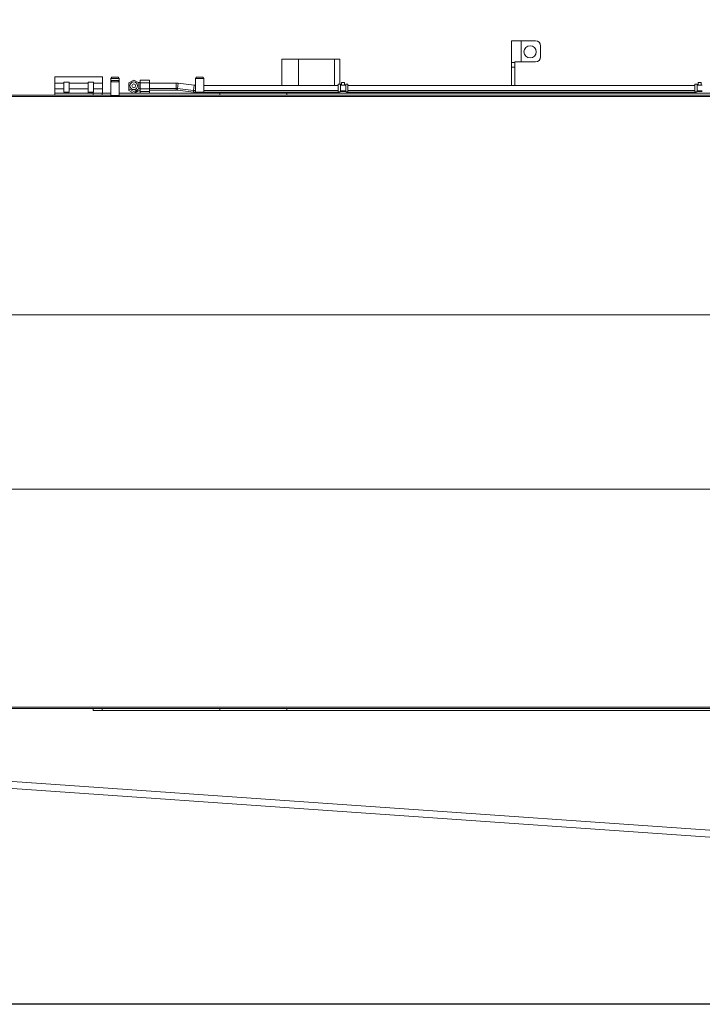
# Model space of a CAD drawing. Extents: x 0 to 59450, y 0 to 42050.
# Tile 64 of 256: x 7882 to 9174, y 23688 to 25551. Entities that reach past the tile are written whole.
import ezdxf

# ---------------------------------------------------------------- set-up
doc = ezdxf.new("R2010")
doc.units = 0
doc.header["$LTSCALE"] = 20
doc.header["$MEASUREMENT"] = 0
doc.layers.get('0').update_dxf_attribs({"linetype": 'CONTINUOUS'})
doc.layers.get('Defpoints').update_dxf_attribs({"linetype": 'CONTINUOUS'})
doc.dimstyles.new('DXF001', dxfattribs={"dimtxt": 3.1, "dimasz": 2, "dimexe": 2, "dimexo": 0.8, "dimgap": 0.09, "dimtad": 1, "dimdsep": 46, "dimtxsty": 'STANDARD', "dimcen": 0.09, "dimazin": 2, "dimtfac": 0.645161, "dimtdec": 4, "dimtmove": 0, "dimatfit": 3, "dimfxl": 1, "dimtvp": 0.66129, "dimtolj": 1, "dimtzin": 0, "dimarcsym": 0})

# ---------------------------------------------------------------- blocks, each defined once
blk = doc.blocks.new('_OPEN')
at = {"color": 0, "linetype": 'ByBlock', "lineweight": -2}
for p, q in [((-1, 0.166667), (0, 0)), ((0, 0), (-1, -0.166667)), ((0, 0), (-1, 0))]:
    blk.add_line(p, q, dxfattribs=at)
blk = doc.blocks.new('*D44')
at = {"color": 0, "linetype": 'Continuous', "lineweight": -2}
for p, q in [((7495.7, 25551), (5851.6, 25551)), ((5853.6, 25549), (5853.6, 23690.5)), ((9569.2, 23688.5), (5851.6, 23688.5))]:
    blk.add_line(p, q, dxfattribs=at)
at = {"layer": 'Defpoints', "color": 0, "linetype": 'Continuous'}
for p in [(7496.5, 25551), (5853.6, 23688.5), (9570, 23688.5)]:
    blk.add_point(p, dxfattribs=at)
at = {"color": 0, "linetype": 'Continuous', "lineweight": -2, "xscale": 2, "yscale": 2, "zscale": 2}
for p, rotation in [((5853.6, 25551), 90), ((5853.6, 23688.5), 270)]:
    blk.add_blockref('_OPEN', p, dxfattribs=dict(at, rotation=rotation))
at = {"color": 0, "linetype": 'Continuous', "lineweight": 13, "insert": (5803.5, 24793.7), "char_height": 100, "attachment_point": 5, "rotation": 90}
blk.add_mtext('\\A1;\\A1;1863', dxfattribs=at)

msp = doc.modelspace()

# ---------------------------------------------------------------- linework, layer by layer
at = {"color": 3, "linetype": 'Continuous', "lineweight": 13}
for p, q in [((8812.542, 25511.171), (8812.542, 25470.101)), ((8830.542, 25511.17), (8812.542, 25511.171)), ((8830.542, 25511.17), (8857.542, 25511.17)), ((8830.542, 25471.17), (8830.542, 25511.17)), ((8867.542, 25501.17), (8867.542, 25481.17)), ((8867.543, 25501.171), (8867.543, 25501.174)), ((8377.542, 25426.841), (8377.542, 25476.172)), ((8377.542, 25476.172), (8409.542, 25476.171)), ((8409.542, 25476.172), (8409.542, 25426.841)), ((8477.542, 25476.171), (8409.542, 25476.171)), ((8477.542, 25426.841), (8477.542, 25476.171)), ((8477.543, 25476.173), (8487.541, 25476.173)), ((8487.542, 25476.173), (8487.542, 25428.841)), ((8812.542, 25470.101), (8812.542, 25461.171)), ((8812.542, 25470.101), (8818.542, 25470.101)), ((8818.542, 25470.101), (8818.542, 25461.171)), ((8818.544, 25470.101), (8818.544, 25470.152)), ((8818.889, 25471.17), (8830.542, 25471.17)), ((8857.542, 25471.17), (8830.542, 25471.17)), ((8038.043, 25443.057), (7948.043, 25443.057)), ((7948.043, 25443.057), (7948.043, 25431.057)), ((8038.043, 25431.057), (8038.043, 25443.057)), ((8812.542, 25461.171), (8812.542, 25426.841)), ((8812.542, 25461.171), (8818.542, 25461.171)), ((8818.542, 25461.171), (8818.542, 25426.841)), ((7948.043, 25420.057), (7948.043, 25431.057)), ((7948.044, 25431.057), (7965.043, 25431.057)), ((7970.043, 25433.057), (7965.043, 25433.057)), ((7965.043, 25433.057), (7965.043, 25414.107)), ((7975.043, 25433.057), (7970.043, 25433.057)), ((7975.043, 25414.107), (7975.043, 25433.057)), ((7975.043, 25431.057), (8011.043, 25431.057)), ((8016.043, 25433.057), (8011.043, 25433.057)), ((8011.043, 25433.057), (8011.043, 25414.107)), ((8021.043, 25433.057), (8016.043, 25433.057)), ((8021.043, 25414.107), (8021.043, 25433.057)), ((8021.043, 25431.057), (8038.044, 25431.057)), ((8038.043, 25431.057), (8038.043, 25420.057)), ((8054.128, 25440.039), (8056.129, 25442.04)), ((8070.13, 25440.039), (8054.128, 25440.039)), ((8054.128, 25440.039), (8054.128, 25433.718)), ((8054.128, 25433.718), (8056.129, 25435.719)), ((8070.13, 25433.719), (8054.128, 25433.719)), ((8054.128, 25433.718), (8054.128, 25407.718)), ((8056.128, 25442.039), (8068.128, 25442.039)), ((8056.128, 25435.719), (8068.128, 25435.719)), ((8070.13, 25440.039), (8068.129, 25442.04)), ((8070.13, 25433.718), (8068.129, 25435.719)), ((8070.128, 25433.718), (8070.128, 25440.039)), ((8070.128, 25407.718), (8070.128, 25433.718)), ((8097.454, 25436.914), (8087.954, 25431.429)), ((8087.954, 25420.459), (8087.954, 25431.429)), ((8106.954, 25431.429), (8097.454, 25436.914)), ((8104.33, 25432.944), (8104.962, 25432.944)), ((8104.962, 25432.944), (8104.962, 25432.579)), ((8109.455, 25431.944), (8106.062, 25431.944)), ((8106.954, 25420.459), (8106.954, 25431.429)), ((8109.454, 25431.429), (8109.454, 25436.914)), ((8109.454, 25436.914), (8127.454, 25436.914)), ((8109.454, 25420.459), (8109.454, 25431.429)), ((8109.454, 25431.429), (8127.454, 25431.429)), ((8127.454, 25436.914), (8127.454, 25431.429)), ((8127.454, 25431.429), (8127.454, 25420.459)), ((8177.454, 25430.944), (8127.454, 25430.944)), ((8177.454, 25430.944), (8177.454, 25420.945)), ((8181.72, 25430.683), (8180.501, 25420.759)), ((8211.496, 25427.027), (8181.72, 25430.683)), ((8210.887, 25422.064), (8211.496, 25427.027)), ((8214.128, 25440.039), (8216.129, 25442.04)), ((8230.13, 25440.039), (8214.128, 25440.039)), ((8214.128, 25440.039), (8214.128, 25414.038)), ((8216.128, 25442.039), (8228.128, 25442.039)), ((8230.13, 25440.039), (8228.129, 25442.04)), ((8230.128, 25414.038), (8230.128, 25440.039)), ((8484.543, 25426.841), (8230.128, 25426.841)), ((8484.543, 25428.841), (8484.543, 25414.841)), ((8488.543, 25428.841), (8484.543, 25428.841)), ((8498.544, 25427.441), (8488.542, 25427.441)), ((8488.543, 25414.841), (8488.543, 25428.841)), ((8496.543, 25432.041), (8490.543, 25432.041)), ((8490.543, 25432.041), (8490.543, 25427.441)), ((8496.543, 25427.441), (8496.543, 25432.041)), ((8498.543, 25414.841), (8498.543, 25428.841)), ((8502.543, 25428.841), (8498.543, 25428.841)), ((8502.543, 25428.841), (8502.543, 25414.841)), ((9159.543, 25426.841), (8502.543, 25426.841)), ((9159.543, 25428.841), (9159.543, 25414.841)), ((9163.543, 25428.841), (9159.543, 25428.841)), ((9163.543, 25414.841), (9163.543, 25428.841)), ((9173.542, 25427.441), (9163.544, 25427.441)), ((9171.543, 25432.041), (9165.543, 25432.041)), ((9165.543, 25432.041), (9165.543, 25427.441)), ((9171.543, 25427.441), (9171.543, 25432.041)), ((8037.858, 25408.041), (7815.043, 25408.041)), ((7948.043, 25420.057), (7948.043, 25412.057)), ((8038.043, 25412.057), (7948.043, 25412.057)), ((7948.043, 25408.057), (7948.043, 25412.057)), ((8020.543, 25408.057), (7948.043, 25408.057)), ((7965.043, 25420.057), (7948.044, 25420.057)), ((7970.042, 25414.107), (7965.043, 25414.107)), ((7965.043, 25414.106), (7966.092, 25413.056)), ((7966.043, 25413.137), (7974.044, 25413.137)), ((7970.042, 25413.057), (7966.092, 25413.057)), ((7966.093, 25413.057), (7966.093, 25412.057)), ((7975.041, 25414.107), (7970.042, 25414.107)), ((7973.992, 25413.057), (7970.042, 25413.057)), ((7973.992, 25413.056), (7975.041, 25414.106)), ((7973.993, 25412.057), (7973.993, 25413.057)), ((8011.043, 25420.057), (7975.043, 25420.057)), ((8016.043, 25414.107), (8011.043, 25414.107)), ((8011.043, 25414.106), (8012.093, 25413.056)), ((8012.044, 25413.137), (8020.041, 25413.137)), ((8016.043, 25413.057), (8012.093, 25413.057)), ((8012.093, 25413.057), (8012.093, 25412.057)), ((8021.042, 25414.107), (8016.043, 25414.107)), ((8019.993, 25413.057), (8016.043, 25413.057)), ((8019.993, 25413.056), (8021.042, 25414.106)), ((8019.993, 25412.057), (8019.993, 25413.057)), ((8020.543, 25408.041), (8020.543, 25412.041)), ((8020.543, 25412.041), (8037.856, 25412.041)), ((8038.044, 25420.057), (8021.043, 25420.057)), ((8037.856, 25412.041), (8054.128, 25412.041)), ((8037.856, 25412.041), (8037.856, 25408.041)), ((8054.128, 25408.041), (8037.858, 25408.041)), ((8038.043, 25412.057), (8038.043, 25420.057)), ((8038.043, 25412.057), (8038.043, 25412.041)), ((8054.128, 25407.719), (8070.13, 25407.719)), ((8054.128, 25407.718), (8056.129, 25405.72)), ((8068.128, 25405.719), (8056.128, 25405.719)), ((8068.129, 25405.72), (8070.13, 25407.718)), ((8070.13, 25412.041), (8260.232, 25412.041)), ((8260.232, 25408.041), (8070.13, 25408.041)), ((8087.954, 25417.259), (8087.954, 25420.459)), ((8087.954, 25420.459), (8097.454, 25414.974)), ((8087.954, 25417.259), (8096.993, 25412.041)), ((8097.454, 25414.974), (8106.954, 25420.459)), ((8097.916, 25412.041), (8106.062, 25416.744)), ((8100.022, 25415.744), (8100.022, 25416.457)), ((8103.962, 25415.744), (8100.022, 25415.744)), ((8101.388, 25417.246), (8101.452, 25417.23)), ((8103.575, 25416.888), (8103.632, 25416.882)), ((8103.962, 25415.744), (8103.962, 25416.852)), ((8104.962, 25415.744), (8103.962, 25415.744)), ((8103.963, 25416.853), (8103.987, 25416.851)), ((8104.962, 25418.944), (8104.33, 25418.944)), ((8104.416, 25416.805), (8104.437, 25416.802)), ((8104.437, 25416.802), (8104.457, 25416.8)), ((8104.457, 25416.8), (8104.478, 25416.797)), ((8104.478, 25416.797), (8104.497, 25416.795)), ((8104.497, 25416.795), (8104.517, 25416.792)), ((8104.517, 25416.792), (8104.536, 25416.79)), ((8104.536, 25416.79), (8104.555, 25416.787)), ((8104.555, 25416.787), (8104.573, 25416.785)), ((8104.573, 25416.785), (8104.591, 25416.783)), ((8104.591, 25416.783), (8104.609, 25416.781)), ((8104.609, 25416.781), (8104.626, 25416.779)), ((8104.626, 25416.779), (8104.643, 25416.777)), ((8104.643, 25416.777), (8104.66, 25416.775)), ((8104.66, 25416.775), (8104.676, 25416.773)), ((8104.676, 25416.773), (8104.692, 25416.771)), ((8104.692, 25416.771), (8104.707, 25416.769)), ((8104.707, 25416.769), (8104.722, 25416.767)), ((8104.722, 25416.767), (8104.736, 25416.765)), ((8104.736, 25416.765), (8104.751, 25416.764)), ((8104.751, 25416.764), (8104.764, 25416.762)), ((8104.764, 25416.762), (8104.777, 25416.761)), ((8104.945, 25416.745), (8109.455, 25416.745)), ((8104.962, 25419.309), (8104.962, 25418.944)), ((8104.962, 25415.744), (8104.962, 25416.747)), ((8106.062, 25419.944), (8109.455, 25419.945)), ((8109.454, 25414.974), (8109.454, 25420.459)), ((8109.454, 25420.459), (8127.454, 25420.459)), ((8109.454, 25414.974), (8109.454, 25412.041)), ((8109.454, 25414.974), (8127.454, 25414.974)), ((8127.454, 25420.944), (8177.454, 25420.944)), ((8127.454, 25420.459), (8127.454, 25414.974)), ((8127.454, 25417.744), (8177.454, 25417.744)), ((8127.454, 25412.041), (8127.454, 25414.974)), ((8177.454, 25420.945), (8177.454, 25417.746)), ((8180.501, 25420.758), (8210.278, 25417.102)), ((8180.888, 25420.711), (8180.501, 25417.559)), ((8180.501, 25417.558), (8210.278, 25413.902)), ((8210.887, 25422.064), (8210.278, 25417.102)), ((8210.665, 25417.056), (8210.278, 25413.902)), ((8214.128, 25414.039), (8230.13, 25414.039)), ((8214.128, 25414.038), (8216.129, 25412.041)), ((8228.129, 25412.041), (8230.13, 25414.038)), ((8229.73, 25413.641), (8484.543, 25413.641)), ((8230.128, 25416.841), (8484.543, 25416.841)), ((8260.232, 25412.041), (8387.098, 25412.041)), ((8260.232, 25408.041), (8260.232, 25412.041)), ((8387.098, 25408.041), (8260.232, 25408.041)), ((8387.098, 25412.041), (9235.543, 25412.041)), ((8387.098, 25408.041), (8387.098, 25412.041)), ((9235.543, 25408.041), (8387.098, 25408.041)), ((8484.543, 25412.041), (8484.543, 25414.841)), ((8488.543, 25414.841), (8484.543, 25414.841)), ((8486.043, 25412.041), (8486.043, 25414.841)), ((8488.542, 25415.241), (8498.544, 25415.241)), ((8488.543, 25416.241), (8498.543, 25416.241)), ((8498.543, 25414.841), (8502.543, 25414.841)), ((8501.043, 25412.041), (8501.043, 25414.841)), ((8502.543, 25416.841), (9159.541, 25416.841)), ((8502.543, 25412.041), (8502.543, 25414.841)), ((8502.543, 25413.641), (9159.543, 25413.641)), ((9159.543, 25412.041), (9159.543, 25414.841)), ((9163.543, 25414.841), (9159.543, 25414.841)), ((9161.043, 25412.041), (9161.043, 25414.841)), ((9163.543, 25416.241), (9173.543, 25416.241)), ((9163.544, 25415.241), (9173.542, 25415.241)), ((7764.041, 25405.541), (16544.026, 25405.541)), ((7604.043, 24993.041), (16567.543, 24993.041)), ((7604.043, 24663.041), (16567.543, 24663.041)), ((7549.043, 24250.541), (16544.033, 24250.541)), ((8037.858, 24248.041), (7708.042, 24248.041)), ((8020.543, 24244.041), (8020.543, 24248.041)), ((8037.856, 24244.041), (8020.543, 24244.041)), ((8037.856, 24248.041), (8260.232, 24248.041)), ((8037.856, 24248.041), (8037.856, 24244.041)), ((8260.232, 24244.041), (8037.856, 24244.041)), ((8260.232, 24248.041), (8387.098, 24248.041)), ((8260.232, 24244.041), (8260.232, 24248.041)), ((8387.098, 24244.041), (8260.232, 24244.041)), ((8387.098, 24248.041), (9235.543, 24248.041)), ((8387.098, 24244.041), (8387.098, 24248.041)), ((9235.543, 24244.041), (8387.098, 24244.041)), ((9481.763, 23997.124), (7545.078, 24132.55)), ((7545.043, 24119.521), (9480.856, 23984.156))]:
    msp.add_line(p, q, dxfattribs=at)
for centre, radius in [((8847.542, 25490.17), 11.5), ((8097.454, 25425.944), 7.256), ((8097.454, 25425.944), 3.5)]:
    msp.add_circle(centre, radius, dxfattribs=at)
for centre, radius, start, end in [((8857.542, 25501.17), 10, 0, 90), ((8857.542, 25481.17), 10, 270, 360), ((8824.802, 25470.051), 6.26, 178.620932, 179.076493), ((8823.962, 25470.045), 5.421, 177.331828, 177.832895), ((8824.408, 25470.226), 5.863, 179.762826, 180.237174), ((8823.485, 25470.214), 4.939, 178.490955, 179.02641), ((8823.059, 25470.065), 4.52, 175.896946, 176.468138), ((8822.674, 25470.222), 4.127, 177.078064, 177.685914), ((8822.313, 25470.189), 3.768, 175.641828, 176.290319), ((8821.975, 25470.165), 3.433, 174.121819, 174.814233), ((8821.664, 25470.304), 3.111, 175.352218, 176.092913), ((8821.375, 25470.214), 2.833, 172.270193, 173.062486), ((8821.109, 25470.344), 2.554, 173.510795, 174.360301), ((8820.864, 25470.274), 2.32, 170.181848, 171.092717), ((8820.638, 25470.394), 2.079, 171.421341, 172.400546), ((8820.432, 25470.34), 1.885, 167.810087, 168.862582), ((8820.243, 25470.452), 1.678, 169.029186, 170.163698), ((8820.071, 25470.459), 1.508, 166.825169, 168.047694), ((8819.916, 25470.471), 1.354, 164.497735, 165.819052), ((8819.774, 25470.526), 1.203, 163.808323, 165.235534), ((8819.648, 25470.542), 1.078, 161.202908, 162.749428), ((8819.534, 25470.594), 0.954, 160.318198, 161.992571), ((8819.433, 25470.644), 0.841, 159.379646, 161.197155), ((8819.344, 25470.662), 0.752, 156.241996, 158.211186), ((8819.265, 25470.681), 0.671, 152.935798, 155.077527), ((8819.195, 25470.727), 0.589, 151.46837, 153.795209), ((8819.138, 25470.746), 0.53, 147.763139, 150.284061), ((8819.09, 25470.784), 0.469, 145.914275, 148.624579), ((8819.045, 25470.804), 0.421, 141.755951, 144.715287), ((8819.004, 25470.844), 0.364, 139.417704, 142.674148), ((8818.984, 25470.852), 0.343, 134.871605, 138.272008), ((8818.977, 25470.864), 0.33, 132.144577, 135.517145), ((8818.94, 25470.897), 0.28, 127.101399, 131.051798), ((8818.904, 25470.943), 0.222, 121.768022, 126.761273), ((8818.932, 25470.904), 0.27, 118.619973, 122.567431), ((8819.147, 25470.548), 0.685, 118.794374, 120.138523), ((8818.897, 25470.964), 0.201, 107.708358, 113.483025), ((8818.892, 25470.978), 0.187, 97.460497, 107.525067), ((8818.973, 25470.65), 0.524, 96.800491, 101.561905), ((8177.454, 25395.944), 35, 83, 90), ((8214.543, 25451.841), 25, 263, 269.04974), ((8104.398, 25429.473), 12.592, 256.468778, 256.76344), ((8104.382, 25429.585), 12.698, 256.950129, 257.246395), ((8104.402, 25429.449), 12.57, 257.020963, 257.315479), ((8104.453, 25429.866), 12.987, 257.499305, 257.788349), ((8104.494, 25430.032), 13.159, 257.766416, 258.051407), ((8104.53, 25430.185), 13.316, 258.033851, 258.315194), ((8104.564, 25430.127), 13.266, 258.123267, 258.401176), ((8104.602, 25430.516), 13.655, 258.570363, 258.844206), ((8104.641, 25430.891), 14.03, 258.987826, 259.258121), ((8104.68, 25430.867), 14.013, 259.082925, 259.349302), ((8104.715, 25431.037), 14.187, 259.335403, 259.598303), ((8104.754, 25431.235), 14.39, 259.588507, 259.847497), ((8104.788, 25431.415), 14.573, 259.841782, 260.097319), ((8104.827, 25431.852), 15.01, 260.234687, 260.486358), ((8104.862, 25431.814), 14.978, 260.332271, 260.580527), ((8104.902, 25432.269), 15.434, 260.710173, 260.954601), ((8104.937, 25432.235), 15.405, 260.80666, 261.047704), ((8104.975, 25432.71), 15.881, 261.178276, 261.415518), ((8105.01, 25432.679), 15.855, 261.273497, 261.507406), ((8105.046, 25433.173), 16.349, 261.63884, 261.869019), ((8105.082, 25433.15), 16.331, 261.732671, 261.9595), ((8105.122, 25433.674), 16.856, 262.074558, 262.297569), ((8105.154, 25433.904), 17.088, 262.292534, 262.512406), ((8105.19, 25433.893), 17.082, 262.388009, 262.604529), ((8105.226, 25434.449), 17.639, 262.72085, 262.933657), ((8105.276, 25434.843), 18.035, 262.931587, 263.139619), ((8105.297, 25434.975), 18.168, 263.123542, 263.329965), ((8105.297, 25434.962), 18.156, 263.323515, 263.529994), ((8105.381, 25435.438), 18.638, 263.438013, 263.636015), ((8105.536, 25436.979), 20.187, 263.684416, 263.867143), ((8105.41, 25436.117), 19.317, 263.96761, 264.164429), ((8105.181, 25433.517), 16.707, 264.038154, 264.265679), ((8105.607, 25437.794), 21.005, 264.27511, 264.447795), ((8105.301, 25434.863), 18.058, 264.694241, 264.926809), ((8105.192, 25433.499), 16.69, 264.887642, 265.273547), ((8107.63, 25461.325), 44.623, 265.098129, 265.286255), ((8102.985, 25406.166), 10.732, 84.523861, 84.647203), ((8103.011, 25405.92), 10.975, 84.652266, 84.778092), ((8102.998, 25406.237), 10.661, 84.301304, 84.425516), ((8102.948, 25405.689), 11.211, 84.205672, 84.323814), ((8102.91, 25404.774), 12.125, 84.350638, 84.464593), ((8102.879, 25404.894), 12.008, 84.036996, 84.147322), ((8102.843, 25404.529), 12.376, 83.940052, 84.047123), ((8102.8, 25404.053), 12.854, 83.86813, 83.971234), ((8102.767, 25403.637), 13.271, 83.820487, 83.92036), ((8102.719, 25403.136), 13.774, 83.748433, 83.844671), ((8102.68, 25403.301), 13.614, 83.418911, 83.512106), ((8102.628, 25402.12), 14.794, 83.65328, 83.742899), ((8102.584, 25402.296), 14.624, 83.319316, 83.406093), ((8102.534, 25401.733), 15.188, 83.295232, 83.378789), ((8102.483, 25401.164), 15.76, 83.271054, 83.351583), ((8102.401, 25400.337), 16.59, 83.247379, 83.323881), ((8102.376, 25400.709), 16.224, 82.931665, 83.006389), ((8102.379, 25399.847), 17.08, 83.222787, 83.297101), ((8102.221, 25399.101), 17.839, 82.935048, 83.003006), ((8106.03, 25427.789), 11.099, 263.514806, 263.58234), ((8105.858, 25426.618), 9.916, 263.815601, 263.891147), ((8105.718, 25424.904), 8.198, 263.58617, 263.670564), ((8105.589, 25423.415), 6.704, 263.36678, 263.461422), ((8105.478, 25423.275), 6.553, 264.283965, 264.389404), ((8105.395, 25421.642), 4.92, 263.494328, 263.611522), ((8105.31, 25421.069), 4.341, 263.882877, 264.015607), ((8105.23, 25420.497), 3.763, 264.326398, 264.479375), ((8105.181, 25420.18), 3.444, 264.773711, 264.94076), ((8105.155, 25419.385), 2.649, 263.989784, 264.163726), ((8105.086, 25419.097), 2.357, 265.126575, 265.346141), ((8105.025, 25418.239), 1.496, 264.987803, 265.295271), ((8105.032, 25418.247), 1.505, 265.048437, 265.315905), ((8105.235, 25421.341), 4.606, 265.952179, 266.039476), ((8104.976, 25417.623), 0.878, 266.092895, 266.550627), ((8104.951, 25417.223), 0.478, 266.660977, 267.741226), ((8104.974, 25417.724), 0.979, 267.596523, 268.299036), ((8177.454, 25395.944), 25, 83, 90), ((8177.454, 25392.744), 25, 83, 90), ((8214.543, 25451.841), 35, 263, 269.3205), ((8214.543, 25448.641), 35, 263, 269.97355)]:
    msp.add_arc(centre, radius, start, end, dxfattribs=at)

# ---------------------------------------------------------------- dimensions: what is measured, and where the dimension line sits
at = {"color": 7, "linetype": 'Continuous', "lineweight": 13}
dim = msp.add_linear_dim(base=(5853.598, 23688.461), p1=(7496.543, 25551.041), p2=(9570.032, 23688.461), angle=90, text='\\A1;1863', dimstyle='DXF001', override={"dimtxt": 100, "dimasz": 2, "dimblk1": 'OPEN', "dimblk2": 'OPEN', "dimsah": 1}, dxfattribs=at)
dim.commit()
dim.dimension.update_dxf_attribs({"geometry": '*D44', "text_midpoint": (5853.598, 24793.651), "dimtype": 160})

doc.saveas('drawing.dxf')
